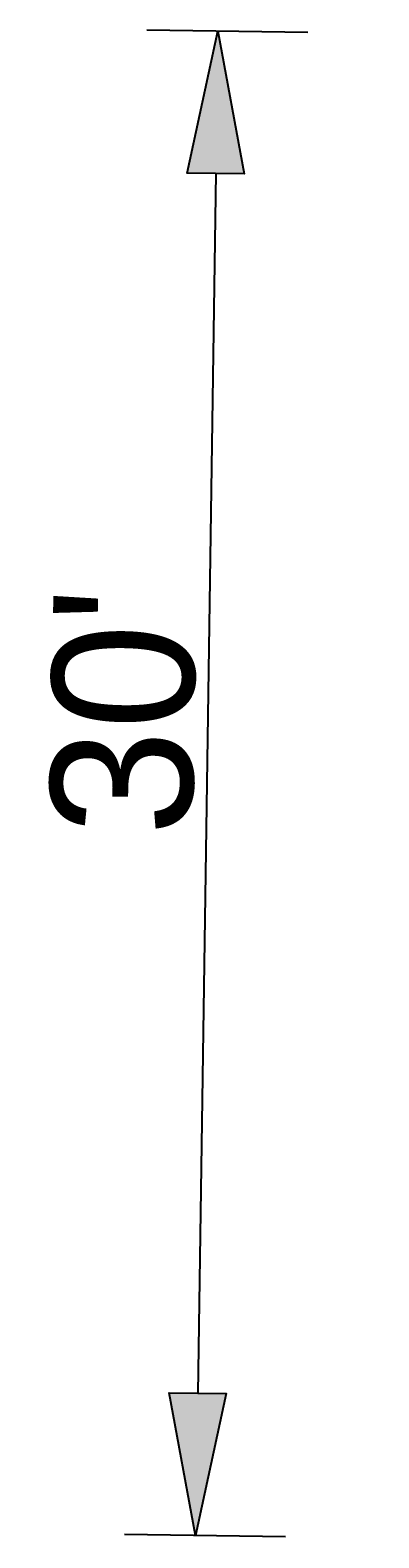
# Model space of a CAD drawing. Header units: feet. Extents: x 1387789 to 1387795.9, y 443964.7 to 443994.4.
import ezdxf

# ---------------------------------------------------------------- set-up
doc = ezdxf.new("R2010")
doc.units = ezdxf.units.FT
doc.header["$MEASUREMENT"] = 0
doc.layers.add('PV_P_Text', color=7, linetype='Continuous')
doc.styles.add('Slanted-Normal', font='font31.shx', dxfattribs={"height": 0.14})
doc.dimstyles.new('Dec-0  Slanted', dxfattribs={"dimtxt": 0.14, "dimasz": 0.14, "dimexe": 0.07, "dimexo": 0.07, "dimgap": 0.07, "dimtad": 1, "dimdec": 0, "dimzin": 3, "dimdsep": 46, "dimtxsty": 'Slanted-Normal', "dimblk": 'Dim1', "dimcen": 0, "dimclrd": 95, "dimclre": 95, "dimclrt": 7, "dimaunit": 1, "dimadec": 5, "dimazin": 3, "dimtfac": 1, "dimtdec": 0, "dimtmove": 1, "dimatfit": 0, "dimldrblk": 'Dim1', "dimfxl": 1, "dimtolj": 1, "dimtzin": 0, "dimlwd": -1, "dimlwe": -1, "dimarcsym": 0})

# ---------------------------------------------------------------- blocks, each defined once
blk = doc.blocks.new('Dim1')
h = blk.add_hatch(color=4)
h.dxf.hatch_style = 1
h.paths.add_polyline_path([(0, 0), (-1, -0.2), (-1, 0.2)])
at = {"color": 4}
blk.add_lwpolyline([(0, 0), (-1, -0.2), (-1, 0.2), (0, 0)], dxfattribs=at)
blk = doc.blocks.new('*D6887')
at = {"layer": 'Defpoints', "color": 0, "transparency": 16777216}
for p in [(1387795.869, 443994.329), (1387792.263, 443964.782), (1387795.433, 443964.735)]:
    blk.add_point(p, dxfattribs=at)
at = {"layer": 'PV_P_Text', "color": 95, "linetype": 'Continuous', "transparency": 16777216}
for p, q in [((1387794.469, 443994.349), (1387791.299, 443994.396)), ((1387792.658, 443991.576), (1387792.305, 443967.582)), ((1387794.033, 443964.756), (1387790.863, 443964.803))]:
    blk.add_line(p, q, dxfattribs=at)
at = {"layer": 'PV_P_Text', "color": 95, "transparency": 16777216, "xscale": 2.8, "yscale": 2.8, "zscale": 2.8}
for p, rotation in [((1387792.699, 443994.375), 89.15595938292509), ((1387792.263, 443964.782), 269.1559593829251)]:
    blk.add_blockref('Dim1', p, dxfattribs=dict(at, rotation=rotation))
at = {"layer": 'PV_P_Text', "color": 7, "transparency": 16777216, "insert": (1387790.848, 443980.994), "char_height": 2.8, "attachment_point": 5, "rotation": 89.156, "style": 'Slanted-Normal'}
blk.add_mtext("\\A1;30'", dxfattribs=at)

msp = doc.modelspace()

# ---------------------------------------------------------------- dimensions: what is measured, and where the dimension line sits
at = {"layer": 'PV_P_Text'}
dim = msp.add_linear_dim(base=(1387792.263, 443964.782), p1=(1387795.869, 443994.329), p2=(1387795.433, 443964.735), angle=269.156, dimstyle='Dec-0  Slanted', override={"dimpost": "'"}, dxfattribs=at)
dim.commit()
dim.dimension.update_dxf_attribs({"geometry": '*D6887', "text_midpoint": (1387793.648, 443980.952), "dimtype": 161})

doc.saveas('drawing.dxf')
